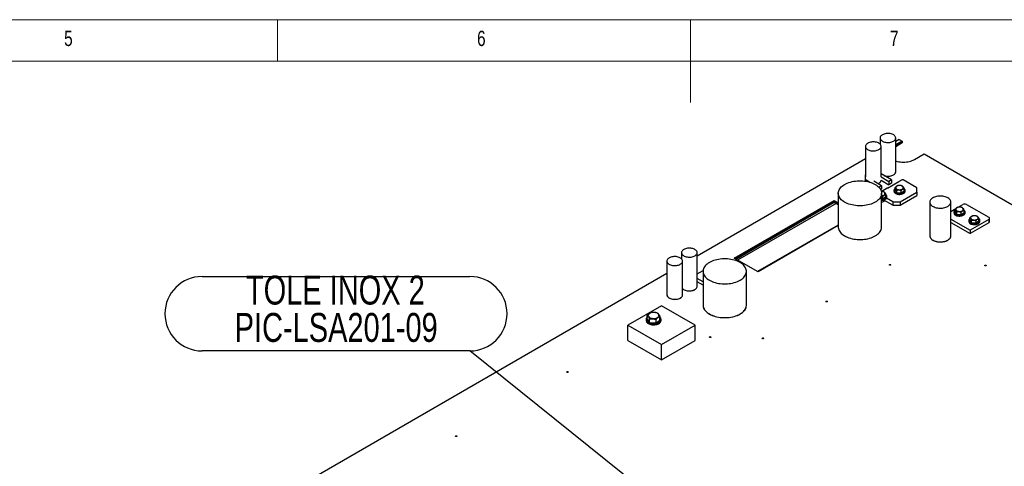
# Model space of a CAD drawing. Header units: millimetres. Extents: x 5 to 589, y 5 to 415.
# Tile 35 of 68: x 216 to 335, y 361 to 415. Entities that reach past the tile are written whole.
import ezdxf

# ---------------------------------------------------------------- set-up
doc = ezdxf.new("R2010")
doc.units = ezdxf.units.MM
doc.layers.add('NOTES', color=6, linetype='Continuous')
doc.layers.add('TRAIT-FORT', color=4, linetype='Continuous', lineweight=25)
doc.styles.add('SLDTEXTSTYLE0', font='TXT', dxfattribs={"width": 0.75})
doc.dimstyles.new('SLDDIMSTYLE4', dxfattribs={"dimtxt": 0.18, "dimasz": 1, "dimexe": 0, "dimexo": 0.0625, "dimgap": 0, "dimtad": 0, "dimtih": 1, "dimtoh": 1, "dimdec": 0, "dimrnd": 1e-09, "dimzin": 0, "dimdsep": 46, "dimtxsty": 'Standard', "dimblk1": 'DOT', "dimblk2": 'DOT', "dimsah": 1, "dimcen": 0.09, "dimadec": 0, "dimazin": 0, "dimtfac": 1, "dimtdec": 0, "dimtofl": 0, "dimtmove": 0, "dimatfit": 3, "dimldrblk": 'DOT', "dimfxl": 1, "dimfrac": 2, "dimtolj": 1, "dimtzin": 0, "dimarcsym": 0})

# ---------------------------------------------------------------- blocks, each defined once
blk = doc.blocks.new('SW_NOTE_11')
at = {"layer": 'NOTES', "color": 0}
for p, q in [((-32.43, 8.99), (0, 8.99)), ((0, 0), (-32.43, 0))]:
    blk.add_line(p, q, dxfattribs=at)
for centre, start, end in [((-32.43, 4.5), 90, 270), ((0, 4.5), 270, 90)]:
    blk.add_arc(centre, 4.5, start, end, dxfattribs=at)
at = {"layer": 'NOTES', "color": 0, "char_height": 3.5, "attachment_point": 2, "style": 'SLDTEXTSTYLE0'}
for s, insert in [('TOLE INOX 2', (-16.29, 9.11)), ('PIC-LSA201-09', (-16.19, 4.59))]:
    blk.add_mtext(s, dxfattribs=dict(at, insert=insert))
blk = doc.blocks.new('_Dot')
at = {"color": 0, "linetype": 'ByBlock', "lineweight": -2}
blk.add_line((-0.5, 0), (-1, 0), dxfattribs=at)
at = {"color": 0, "linetype": 'ByBlock', "const_width": 0.5}
blk.add_lwpolyline([(-0.25, 0, 1), (0.25, 0, 1)], format="xyb", close=True, dxfattribs=at)

msp = doc.modelspace()

# ---------------------------------------------------------------- linework, layer by layer
at = {"color": 7, "linetype": 'Continuous', "lineweight": 18}
for p, q in [((589, 415), (5, 415)), ((247, 410), (247, 415)), ((297, 415), (297, 405)), ((584, 410), (10, 410))]:
    msp.add_line(p, q, dxfattribs=at)
at = {"layer": 'TRAIT-FORT', "color": 4, "linetype": 'Continuous', "lineweight": 25}
for p, q in [((319.967, 400.694), (319.967, 399.941)), ((321.856, 396.611), (321.856, 400.694)), ((318.199, 399.674), (318.199, 395.999)), ((320.088, 395.999), (320.088, 399.674)), ((322.278, 400.525), (321.856, 400.281)), ((322.651, 400.31), (321.856, 399.851)), ((322.651, 400.248), (321.856, 399.789)), ((322.651, 400.085), (321.856, 399.626)), ((322.278, 400.525), (322.651, 400.31)), ((322.651, 400.31), (322.651, 400.248)), ((322.651, 400.248), (322.651, 400.085)), ((324.118, 398.095), (325.302, 398.779)), ((325.302, 398.779), (386.631, 363.375)), ((318.199, 398.171), (297.816, 386.404)), ((318.199, 396.237), (318.158, 396.213)), ((318.158, 396.213), (318.158, 395.695)), ((320.087, 395.979), (321.038, 395.431)), ((321.354, 395.613), (320.088, 396.343)), ((318.158, 395.695), (318.807, 395.32)), ((318.158, 395.695), (318.158, 395.469)), ((320.142, 394.914), (319.205, 395.455)), ((319.813, 394.74), (319.827, 394.732)), ((320.142, 394.914), (319.827, 394.732)), ((319.827, 394.732), (319.827, 394.725)), ((320.087, 395.571), (321.038, 395.022)), ((320.142, 394.914), (320.142, 394.505)), ((320.843, 394.622), (320.836, 394.617)), ((320.843, 394.622), (321.544, 395.026)), ((321.354, 395.613), (321.038, 395.431)), ((321.038, 395.431), (321.038, 395.022)), ((321.354, 395.205), (321.038, 395.022)), ((321.354, 395.613), (321.354, 395.205)), ((321.552, 395.031), (321.544, 395.026)), ((321.552, 395.031), (322.216, 395.414)), ((321.777, 394.4), (321.777, 394.681)), ((322.216, 395.414), (322.593, 395.632)), ((324.422, 394.645), (322.743, 395.614)), ((324.422, 394.127), (324.422, 394.645)), ((314.896, 393.998), (314.896, 389.915)), ((320.142, 394.505), (320.033, 394.442)), ((320.148, 389.915), (320.148, 393.998)), ((320.159, 394.226), (320.171, 394.234)), ((320.836, 394.617), (320.171, 394.234)), ((320.316, 393.345), (320.316, 393.626)), ((320.316, 393.345), (320.653, 393.595)), ((320.653, 393.595), (320.653, 393.876)), ((320.785, 393.536), (320.785, 393.638)), ((321.645, 394.357), (321.645, 394.255)), ((321.983, 394.107), (321.777, 394.4)), ((321.983, 394.107), (321.983, 394.388)), ((321.983, 394.107), (322.527, 394.063)), ((322.401, 392.96), (324.422, 394.127)), ((322.401, 392.552), (324.422, 393.718)), ((322.527, 394.063), (322.527, 394.344)), ((322.527, 394.063), (322.864, 394.313)), ((322.864, 394.313), (322.864, 394.594)), ((322.995, 394.255), (322.995, 394.357)), ((324.422, 394.127), (324.422, 393.718)), ((302.31, 386.141), (314.418, 393.13)), ((302.363, 386.11), (314.418, 393.069)), ((302.505, 386.028), (314.418, 392.906)), ((314.63, 392.783), (302.717, 385.906)), ((314.418, 393.13), (314.896, 392.854)), ((314.418, 393.069), (314.418, 393.13)), ((314.418, 393.069), (314.896, 392.793)), ((314.418, 392.906), (314.418, 393.069)), ((314.418, 392.906), (314.896, 392.63)), ((320.148, 393.358), (320.316, 393.345)), ((320.41, 392.998), (320.41, 393.187)), ((321.503, 392.552), (320.41, 393.183)), ((321.503, 392.96), (320.742, 393.4)), ((321.503, 392.96), (322.401, 392.96)), ((321.503, 392.96), (321.503, 392.552)), ((321.503, 392.552), (322.401, 392.552)), ((322.401, 392.96), (322.401, 392.552)), ((325.994, 392.933), (325.994, 388.85)), ((328.533, 388.85), (328.533, 392.933)), ((329.407, 392.315), (329.986, 392.649)), ((330.435, 392.649), (333.129, 391.094)), ((328.533, 391.81), (329.146, 392.164)), ((328.912, 391.738), (328.912, 391.636)), ((329.043, 391.781), (329.043, 392.062)), ((329.25, 391.488), (329.043, 391.781)), ((329.077, 391.38), (329.077, 391.347)), ((329.183, 391.323), (329.16, 391.31)), ((329.25, 391.488), (329.25, 391.769)), ((329.25, 391.488), (329.793, 391.444)), ((329.287, 391.287), (329.287, 391.283)), ((329.793, 391.444), (329.793, 391.725)), ((329.793, 391.444), (330.13, 391.694)), ((330.13, 391.694), (330.13, 391.975)), ((330.262, 391.636), (330.262, 391.738)), ((314.896, 390.161), (305.121, 384.518)), ((314.896, 390.084), (305.187, 384.48)), ((328.533, 390.87), (330.862, 389.526)), ((328.533, 390.462), (330.862, 389.117)), ((330.708, 390.701), (330.708, 390.599)), ((330.839, 390.744), (330.839, 391.025)), ((331.046, 390.451), (330.839, 390.744)), ((333.129, 390.835), (330.862, 389.526)), ((333.129, 390.426), (330.862, 389.117)), ((330.873, 390.343), (330.873, 390.31)), ((330.979, 390.287), (330.956, 390.273)), ((331.046, 390.451), (331.046, 390.732)), ((331.046, 390.451), (331.589, 390.407)), ((331.083, 390.25), (331.083, 390.246)), ((331.589, 390.407), (331.589, 390.688)), ((331.589, 390.407), (331.926, 390.657)), ((331.926, 390.657), (331.926, 390.938)), ((332.058, 390.599), (332.058, 390.701)), ((333.129, 390.835), (333.129, 390.426)), ((333.222, 390.556), (333.222, 390.964)), ((330.862, 389.526), (330.862, 389.117)), ((295.927, 386.816), (295.927, 386.063)), ((297.816, 382.733), (297.816, 386.816)), ((294.159, 385.796), (294.159, 381.713)), ((296.048, 381.713), (296.048, 385.796)), ((305.187, 384.48), (302.31, 386.141)), ((294.159, 384.293), (247.526, 357.372)), ((297.816, 384.244), (298.538, 384.661)), ((298.531, 384.55), (298.531, 380.468)), ((303.783, 380.468), (303.783, 384.55)), ((298.531, 383.278), (297.816, 383.691)), ((298.531, 382.87), (297.816, 383.283)), ((293.491, 380.402), (289.426, 378.055)), ((297.557, 378.055), (293.491, 380.402)), ((291.77, 378.793), (291.77, 379.218)), ((289.426, 376.206), (289.426, 378.055)), ((289.426, 378.055), (293.491, 375.708)), ((291.642, 378.731), (291.642, 378.609)), ((292.063, 378.376), (291.77, 378.793)), ((292.063, 378.376), (292.063, 378.801)), ((292.063, 378.376), (292.835, 378.314)), ((292.835, 378.314), (292.835, 378.739)), ((292.835, 378.314), (293.314, 378.669)), ((293.314, 378.669), (293.314, 379.094)), ((293.442, 378.609), (293.442, 378.731)), ((293.491, 375.708), (297.557, 378.055)), ((297.557, 376.206), (297.557, 378.055)), ((289.426, 376.206), (293.491, 373.859)), ((293.491, 373.859), (297.557, 376.206)), ((293.491, 373.859), (293.491, 375.708)), ((293.496, 373.862), (297.557, 376.206))]:
    msp.add_line(p, q, dxfattribs=at)
at = {"layer": 'TRAIT-FORT', "color": 4, "linetype": 'Continuous', "lineweight": 25, "flags": 128}
for points in [[(321.579, 400.309), (321.664, 400.365), (321.735, 400.427), (321.79, 400.494), (321.829, 400.565), (321.851, 400.638), (321.855, 400.713), (321.842, 400.787), (321.811, 400.859), (321.764, 400.928), (321.701, 400.993), (321.623, 401.052), (321.532, 401.105), (321.429, 401.15), (321.317, 401.186), (321.197, 401.214), (321.072, 401.231), (320.944, 401.239), (320.815, 401.236), (320.688, 401.224), (320.565, 401.201), (320.449, 401.169), (320.341, 401.128), (320.244, 401.08), (320.159, 401.023), (320.088, 400.961), (320.033, 400.894), (319.994, 400.823), (319.972, 400.75), (319.968, 400.675), (319.981, 400.601), (320.011, 400.529), (320.059, 400.46), (320.122, 400.395), (320.2, 400.336), (320.291, 400.283), (320.393, 400.238), (320.506, 400.202), (320.626, 400.174), (320.751, 400.157), (320.879, 400.149), (321.008, 400.152), (321.135, 400.164), (321.258, 400.187), (321.374, 400.219), (321.482, 400.26), (321.579, 400.309)], [(319.811, 399.288), (319.896, 399.344), (319.967, 399.406), (320.022, 399.474), (320.061, 399.545), (320.083, 399.618), (320.088, 399.692), (320.074, 399.766), (320.044, 399.838), (319.997, 399.908), (319.933, 399.973), (319.855, 400.032), (319.764, 400.084), (319.662, 400.129), (319.549, 400.166), (319.429, 400.193), (319.304, 400.211), (319.176, 400.218), (319.047, 400.216), (318.92, 400.203), (318.797, 400.181), (318.681, 400.149), (318.573, 400.108), (318.476, 400.059), (318.391, 400.003), (318.321, 399.941), (318.265, 399.874), (318.226, 399.803), (318.204, 399.729), (318.2, 399.655), (318.213, 399.581), (318.244, 399.509), (318.291, 399.439), (318.354, 399.375), (318.432, 399.315), (318.523, 399.263), (318.626, 399.218), (318.738, 399.181), (318.858, 399.154), (318.983, 399.136), (319.111, 399.129), (319.24, 399.131), (319.367, 399.144), (319.49, 399.166), (319.607, 399.198), (319.714, 399.239), (319.811, 399.288)], [(321.856, 397.923), (321.908, 397.906), (322.075, 397.861), (322.248, 397.825), (322.426, 397.799), (322.608, 397.783), (322.792, 397.778), (322.976, 397.783), (323.158, 397.799), (323.337, 397.825), (323.51, 397.861), (323.676, 397.906), (323.834, 397.961), (323.982, 398.024), (324.118, 398.095)], [(320.417, 396.153), (320.513, 396.123), (320.633, 396.096), (320.758, 396.078), (320.886, 396.071), (321.015, 396.073), (321.142, 396.086), (321.265, 396.108), (321.381, 396.14), (321.489, 396.181), (321.586, 396.23), (321.671, 396.286), (321.742, 396.348), (321.797, 396.415), (321.836, 396.486), (321.858, 396.56), (321.862, 396.634), (321.856, 396.682)], [(321.579, 396.226), (321.664, 396.282), (321.735, 396.344), (321.79, 396.411), (321.829, 396.482), (321.851, 396.556), (321.856, 396.611)], [(315.665, 395.07), (315.825, 395.155), (315.996, 395.232), (316.178, 395.3), (316.369, 395.36), (316.568, 395.41), (316.773, 395.451), (316.983, 395.482), (317.197, 395.502), (317.414, 395.513), (317.631, 395.513), (317.847, 395.502), (318.061, 395.482), (318.272, 395.451), (318.477, 395.41), (318.676, 395.36), (318.866, 395.3), (319.048, 395.232), (319.219, 395.155), (319.379, 395.07), (319.526, 394.978), (319.659, 394.879), (319.778, 394.774), (319.881, 394.664), (319.969, 394.549), (320.039, 394.431), (320.092, 394.309), (320.128, 394.186), (320.146, 394.061), (320.146, 393.936), (320.128, 393.811), (320.092, 393.687), (320.039, 393.566), (319.969, 393.447), (319.881, 393.332), (319.778, 393.222), (319.659, 393.117), (319.526, 393.018), (319.379, 392.926), (319.219, 392.841), (319.048, 392.764), (318.866, 392.696), (318.676, 392.636), (318.477, 392.586), (318.272, 392.545), (318.061, 392.514), (317.847, 392.494), (317.631, 392.483), (317.414, 392.483), (317.197, 392.494), (316.983, 392.514), (316.773, 392.545), (316.568, 392.586), (316.369, 392.636), (316.178, 392.696), (315.996, 392.764), (315.825, 392.841), (315.665, 392.926), (315.518, 393.018), (315.385, 393.117), (315.266, 393.222), (315.163, 393.332), (315.076, 393.447), (315.005, 393.566), (314.952, 393.687), (314.916, 393.811), (314.898, 393.936), (314.898, 394.061), (314.916, 394.186), (314.952, 394.309), (315.005, 394.431), (315.076, 394.549), (315.163, 394.664), (315.266, 394.774), (315.385, 394.879), (315.518, 394.978), (315.665, 395.07)], [(319.718, 395.159), (319.721, 395.161), (319.818, 395.209), (319.903, 395.266), (319.974, 395.328), (320.029, 395.395), (320.068, 395.466), (320.09, 395.539), (320.094, 395.567)], [(319.719, 395.158), (319.811, 395.205), (319.896, 395.261), (319.967, 395.324), (320.022, 395.391), (320.061, 395.462), (320.083, 395.535), (320.087, 395.571)], [(321.964, 394.844), (321.916, 394.799), (321.884, 394.75), (321.87, 394.697), (321.874, 394.645), (321.897, 394.594), (321.937, 394.546), (321.992, 394.505), (322.062, 394.47), (322.141, 394.444), (322.228, 394.428), (322.319, 394.423), (322.41, 394.428), (322.497, 394.444), (322.577, 394.469), (322.647, 394.503), (322.703, 394.545), (322.743, 394.592), (322.766, 394.643), (322.771, 394.696), (322.758, 394.748), (322.726, 394.798), (322.678, 394.842), (322.615, 394.881), (322.54, 394.911), (322.457, 394.932), (322.367, 394.943), (322.276, 394.943), (322.187, 394.932), (322.103, 394.912), (322.027, 394.882), (321.964, 394.844)], [(320.148, 393.705), (320.199, 393.71), (320.286, 393.725), (320.366, 393.751), (320.436, 393.785), (320.492, 393.827), (320.532, 393.874), (320.555, 393.925), (320.56, 393.977), (320.547, 394.03), (320.515, 394.079), (320.467, 394.124), (320.404, 394.162), (320.33, 394.192), (320.246, 394.213), (320.156, 394.224), (320.111, 394.226)], [(320.148, 393.249), (320.151, 393.249), (320.261, 393.259), (320.368, 393.278), (320.467, 393.308), (320.556, 393.346), (320.633, 393.393), (320.696, 393.446), (320.743, 393.504), (320.773, 393.566), (320.784, 393.63), (320.778, 393.694), (320.752, 393.757), (320.71, 393.817), (320.653, 393.87)], [(320.148, 393.147), (320.151, 393.147), (320.261, 393.157), (320.368, 393.176), (320.467, 393.206), (320.556, 393.244), (320.633, 393.291), (320.696, 393.344), (320.743, 393.402), (320.773, 393.464), (320.784, 393.528), (320.785, 393.536)], [(321.645, 394.255), (321.652, 394.199), (321.677, 394.136), (321.72, 394.077), (321.779, 394.022), (321.853, 393.974), (321.939, 393.933), (322.036, 393.901), (322.141, 393.879), (322.25, 393.867), (322.362, 393.866), (322.472, 393.875), (322.578, 393.895), (322.678, 393.924), (322.767, 393.963), (322.844, 394.009), (322.907, 394.062), (322.954, 394.121), (322.984, 394.183), (322.995, 394.247), (322.995, 394.255)], [(321.777, 394.588), (321.734, 394.55), (321.687, 394.491), (321.657, 394.429), (321.646, 394.365), (321.652, 394.301), (321.677, 394.238), (321.72, 394.179), (321.779, 394.124), (321.853, 394.076), (321.939, 394.035), (322.036, 394.003), (322.141, 393.981), (322.25, 393.969), (322.362, 393.968), (322.472, 393.977), (322.578, 393.997), (322.678, 394.026), (322.767, 394.065), (322.844, 394.111), (322.907, 394.164), (322.954, 394.223), (322.984, 394.285), (322.995, 394.349), (322.988, 394.413), (322.963, 394.476), (322.921, 394.535), (322.864, 394.588)], [(328.161, 392.414), (328.261, 392.479), (328.347, 392.551), (328.418, 392.627), (328.472, 392.708), (328.51, 392.792), (328.53, 392.879), (328.532, 392.965), (328.517, 393.052), (328.483, 393.136), (328.433, 393.218), (328.366, 393.296), (328.284, 393.369), (328.188, 393.436), (328.078, 393.495), (327.957, 393.547), (327.826, 393.59), (327.688, 393.624), (327.543, 393.648), (327.395, 393.662), (327.245, 393.666), (327.095, 393.659), (326.947, 393.643), (326.804, 393.616), (326.667, 393.58), (326.538, 393.535), (326.42, 393.481), (326.314, 393.42), (326.221, 393.351), (326.142, 393.277), (326.08, 393.198), (326.034, 393.116), (326.005, 393.03), (325.994, 392.944), (326, 392.857), (326.025, 392.771), (326.067, 392.688), (326.125, 392.608), (326.2, 392.532), (326.289, 392.462), (326.392, 392.399), (326.508, 392.344), (326.634, 392.296), (326.769, 392.258), (326.911, 392.229), (327.057, 392.209), (327.207, 392.2), (327.357, 392.202), (327.507, 392.213), (327.652, 392.235), (327.793, 392.266), (327.925, 392.307), (328.049, 392.357), (328.161, 392.414)], [(320.484, 393.14), (320.484, 393.122), (320.473, 393.076), (320.446, 393.032), (320.402, 392.992), (320.345, 392.959), (320.276, 392.934), (320.2, 392.918), (320.148, 392.913)], [(329.231, 392.224), (329.182, 392.18), (329.15, 392.13), (329.136, 392.078), (329.14, 392.026), (329.163, 391.974), (329.203, 391.927), (329.259, 391.885), (329.328, 391.851), (329.407, 391.825), (329.494, 391.809), (329.585, 391.804), (329.676, 391.809), (329.763, 391.825), (329.843, 391.85), (329.913, 391.884), (329.969, 391.926), (330.009, 391.973), (330.032, 392.024), (330.037, 392.077), (330.024, 392.129), (329.992, 392.178), (329.944, 392.223), (329.882, 392.261), (329.807, 392.292), (329.723, 392.313), (329.634, 392.323), (329.542, 392.324), (329.453, 392.313), (329.369, 392.292), (329.294, 392.262), (329.231, 392.224)], [(329.043, 391.969), (329, 391.93), (328.953, 391.872), (328.923, 391.81), (328.912, 391.746), (328.919, 391.682), (328.944, 391.619), (328.986, 391.559), (329.045, 391.505), (329.119, 391.457), (329.206, 391.416), (329.302, 391.384), (329.407, 391.362), (329.517, 391.35), (329.628, 391.349), (329.738, 391.358), (329.845, 391.378), (329.944, 391.407), (330.033, 391.445), (330.11, 391.492), (330.173, 391.545), (330.22, 391.603), (330.25, 391.665), (330.261, 391.729), (330.255, 391.794), (330.229, 391.856), (330.187, 391.916), (330.129, 391.97)], [(328.912, 391.636), (328.919, 391.58), (328.944, 391.517), (328.986, 391.457), (329.045, 391.403), (329.119, 391.355), (329.206, 391.314), (329.302, 391.282), (329.407, 391.26), (329.517, 391.248), (329.628, 391.247), (329.738, 391.256), (329.845, 391.276), (329.944, 391.305), (330.033, 391.343), (330.11, 391.39), (330.173, 391.443), (330.22, 391.501), (330.25, 391.563), (330.261, 391.627), (330.262, 391.636)], [(328.962, 391.487), (328.963, 391.483), (328.983, 391.433), (329.021, 391.387), (329.077, 391.347), (329.146, 391.315), (329.226, 391.292), (329.305, 391.282)], [(329.265, 391.277), (329.271, 391.283), (329.287, 391.296)], [(331.027, 391.187), (330.978, 391.143), (330.946, 391.093), (330.932, 391.041), (330.936, 390.989), (330.959, 390.938), (330.999, 390.89), (331.055, 390.848), (331.124, 390.814), (331.204, 390.788), (331.291, 390.772), (331.381, 390.767), (331.472, 390.772), (331.559, 390.788), (331.639, 390.813), (331.709, 390.847), (331.765, 390.889), (331.805, 390.936), (331.828, 390.987), (331.833, 391.04), (331.82, 391.092), (331.788, 391.141), (331.74, 391.186), (331.678, 391.225), (331.603, 391.255), (331.519, 391.276), (331.43, 391.287), (331.338, 391.287), (331.249, 391.276), (331.165, 391.256), (331.09, 391.226), (331.027, 391.187)], [(314.896, 389.915), (314.898, 389.853), (314.916, 389.728), (314.952, 389.604), (315.005, 389.483), (315.076, 389.364), (315.163, 389.25), (315.266, 389.139), (315.385, 389.035), (315.518, 388.936), (315.665, 388.844), (315.825, 388.759), (315.996, 388.682), (316.178, 388.613), (316.369, 388.554), (316.568, 388.503), (316.773, 388.463), (316.983, 388.432), (317.197, 388.411), (317.414, 388.401), (317.631, 388.401), (317.847, 388.411), (318.061, 388.432), (318.272, 388.463), (318.477, 388.503), (318.676, 388.554), (318.866, 388.613), (319.048, 388.682), (319.219, 388.759), (319.379, 388.844)], [(314.905, 389.854), (314.906, 389.849), (314.925, 389.725), (314.961, 389.601), (315.015, 389.48), (315.086, 389.362), (315.174, 389.248), (315.278, 389.138), (315.397, 389.034), (315.531, 388.935), (315.678, 388.844), (315.838, 388.759), (316.009, 388.683), (316.191, 388.615), (316.382, 388.555), (316.58, 388.505), (316.785, 388.465), (316.995, 388.435), (317.209, 388.414), (317.425, 388.404), (317.642, 388.404), (317.857, 388.415), (318.071, 388.436), (318.281, 388.467), (318.486, 388.507), (318.684, 388.558), (318.875, 388.617), (319.056, 388.686), (319.227, 388.762), (319.386, 388.847), (319.533, 388.939), (319.666, 389.038), (319.784, 389.142), (319.888, 389.252), (319.975, 389.367), (320.045, 389.485), (320.099, 389.606), (320.135, 389.73), (320.153, 389.854), (320.153, 389.979), (320.148, 390.03)], [(319.379, 388.844), (319.526, 388.936), (319.659, 389.035), (319.778, 389.139), (319.881, 389.25), (319.969, 389.364), (320.039, 389.483), (320.092, 389.604), (320.128, 389.728), (320.146, 389.853), (320.148, 389.915)], [(330.839, 390.932), (330.796, 390.893), (330.749, 390.835), (330.719, 390.773), (330.708, 390.709), (330.715, 390.645), (330.74, 390.582), (330.782, 390.523), (330.841, 390.468), (330.915, 390.42), (331.002, 390.379), (331.099, 390.347), (331.203, 390.325), (331.313, 390.313), (331.424, 390.312), (331.535, 390.321), (331.641, 390.341), (331.74, 390.37), (331.829, 390.409), (331.906, 390.455), (331.969, 390.508), (332.016, 390.567), (332.046, 390.629), (332.057, 390.693), (332.051, 390.757), (332.026, 390.82), (331.983, 390.879), (331.926, 390.932)], [(330.708, 390.599), (330.715, 390.543), (330.74, 390.48), (330.782, 390.421), (330.841, 390.366), (330.915, 390.318), (331.002, 390.277), (331.099, 390.245), (331.203, 390.223), (331.313, 390.211), (331.424, 390.21), (331.535, 390.219), (331.641, 390.239), (331.74, 390.268), (331.829, 390.307), (331.906, 390.353), (331.969, 390.406), (332.016, 390.464), (332.046, 390.527), (332.057, 390.591), (332.058, 390.599)], [(330.758, 390.45), (330.759, 390.446), (330.779, 390.396), (330.818, 390.35), (330.873, 390.31), (330.942, 390.278), (331.022, 390.256), (331.101, 390.245)], [(331.06, 390.239), (331.067, 390.246), (331.083, 390.259)], [(325.994, 388.85), (326, 388.774), (326.025, 388.688), (326.067, 388.605), (326.125, 388.525), (326.2, 388.45), (326.289, 388.38), (326.392, 388.317), (326.508, 388.261), (326.634, 388.213), (326.769, 388.175), (326.911, 388.146), (327.057, 388.127), (327.207, 388.118), (327.357, 388.119), (327.507, 388.131), (327.652, 388.152), (327.793, 388.184), (327.925, 388.224), (328.049, 388.274), (328.161, 388.332)], [(325.994, 388.85), (325.995, 388.818), (326.01, 388.731), (326.044, 388.646), (326.094, 388.565), (326.161, 388.487), (326.243, 388.414), (326.339, 388.347), (326.449, 388.288), (326.57, 388.236), (326.7, 388.193), (326.839, 388.159), (326.983, 388.135), (327.132, 388.121), (327.282, 388.117), (327.432, 388.123), (327.58, 388.14), (327.723, 388.167), (327.86, 388.203), (327.988, 388.248), (328.107, 388.302), (328.213, 388.363), (328.306, 388.432), (328.384, 388.506), (328.447, 388.585), (328.493, 388.667), (328.522, 388.753), (328.533, 388.839), (328.533, 388.85)], [(328.161, 388.332), (328.261, 388.397), (328.347, 388.468), (328.418, 388.545), (328.472, 388.626), (328.51, 388.71), (328.53, 388.796), (328.533, 388.85)], [(295.772, 385.41), (295.856, 385.466), (295.927, 385.528), (295.982, 385.596), (296.021, 385.667), (296.043, 385.74), (296.048, 385.814), (296.034, 385.888), (296.004, 385.961), (295.957, 386.03), (295.893, 386.095), (295.816, 386.154), (295.724, 386.207), (295.622, 386.251), (295.509, 386.288), (295.389, 386.315), (295.264, 386.333), (295.136, 386.34), (295.007, 386.338), (294.88, 386.325), (294.757, 386.303), (294.641, 386.271), (294.533, 386.23), (294.436, 386.181), (294.351, 386.125), (294.281, 386.063), (294.225, 385.996), (294.186, 385.925), (294.164, 385.851), (294.16, 385.777), (294.173, 385.703), (294.204, 385.631), (294.251, 385.561), (294.314, 385.497), (294.392, 385.437), (294.483, 385.385), (294.586, 385.34), (294.698, 385.303), (294.818, 385.276), (294.943, 385.258), (295.072, 385.251), (295.2, 385.253), (295.327, 385.266), (295.45, 385.288), (295.567, 385.32), (295.674, 385.361), (295.772, 385.41)], [(297.539, 386.431), (297.624, 386.487), (297.695, 386.549), (297.75, 386.616), (297.789, 386.687), (297.811, 386.76), (297.815, 386.835), (297.802, 386.909), (297.772, 386.981), (297.724, 387.05), (297.661, 387.115), (297.583, 387.174), (297.492, 387.227), (297.389, 387.272), (297.277, 387.308), (297.157, 387.336), (297.032, 387.353), (296.904, 387.361), (296.775, 387.358), (296.648, 387.346), (296.525, 387.323), (296.409, 387.291), (296.301, 387.25), (296.204, 387.202), (296.119, 387.145), (296.048, 387.083), (295.993, 387.016), (295.954, 386.945), (295.932, 386.872), (295.928, 386.797), (295.941, 386.723), (295.971, 386.651), (296.019, 386.582), (296.082, 386.517), (296.16, 386.458), (296.251, 386.405), (296.353, 386.36), (296.466, 386.324), (296.586, 386.296), (296.711, 386.279), (296.839, 386.271), (296.968, 386.274), (297.095, 386.286), (297.218, 386.309), (297.334, 386.341), (297.442, 386.382), (297.539, 386.431)], [(303.014, 383.479), (303.161, 383.571), (303.294, 383.67), (303.413, 383.775), (303.516, 383.885), (303.603, 383.999), (303.673, 384.118), (303.727, 384.239), (303.762, 384.363), (303.78, 384.488), (303.78, 384.613), (303.762, 384.738), (303.727, 384.862), (303.673, 384.983), (303.603, 385.102), (303.516, 385.216), (303.413, 385.326), (303.294, 385.431), (303.161, 385.53), (303.014, 385.622), (302.854, 385.707), (302.683, 385.784), (302.501, 385.853), (302.31, 385.912), (302.111, 385.963), (301.906, 386.003), (301.696, 386.034), (301.481, 386.055), (301.265, 386.065), (301.048, 386.065), (300.832, 386.055), (300.618, 386.034), (300.407, 386.003), (300.202, 385.963), (300.003, 385.912), (299.812, 385.853), (299.631, 385.784), (299.459, 385.707), (299.3, 385.622), (299.153, 385.53), (299.019, 385.431), (298.901, 385.326), (298.797, 385.216), (298.71, 385.102), (298.64, 384.983), (298.587, 384.862), (298.551, 384.738), (298.533, 384.613), (298.533, 384.488), (298.551, 384.363), (298.587, 384.239), (298.64, 384.118), (298.71, 383.999), (298.797, 383.885), (298.901, 383.775), (299.019, 383.67), (299.153, 383.571), (299.3, 383.479), (299.459, 383.394), (299.631, 383.317), (299.812, 383.248), (300.003, 383.189), (300.202, 383.138), (300.407, 383.098), (300.618, 383.067), (300.832, 383.046), (301.048, 383.036), (301.265, 383.036), (301.481, 383.046), (301.696, 383.067), (301.906, 383.098), (302.111, 383.138), (302.31, 383.189), (302.501, 383.248), (302.683, 383.317), (302.854, 383.394), (303.014, 383.479)], [(321.123, 385.379), (321.149, 385.389), (321.181, 385.393), (321.212, 385.389), (321.239, 385.379), (321.257, 385.363), (321.263, 385.345), (321.257, 385.327), (321.239, 385.311), (321.212, 385.301), (321.181, 385.297), (321.149, 385.301), (321.123, 385.311), (321.105, 385.327), (321.098, 385.345), (321.105, 385.363), (321.123, 385.379)], [(332.662, 385.302), (332.689, 385.313), (332.72, 385.316), (332.752, 385.313), (332.779, 385.302), (332.796, 385.287), (332.803, 385.269), (332.796, 385.251), (332.779, 385.235), (332.752, 385.225), (332.72, 385.221), (332.689, 385.225), (332.662, 385.235), (332.644, 385.251), (332.638, 385.269), (332.644, 385.287), (332.662, 385.302)], [(296.048, 382.475), (296.087, 382.437), (296.165, 382.378), (296.256, 382.326), (296.359, 382.281), (296.471, 382.244), (296.591, 382.217), (296.716, 382.199), (296.845, 382.192), (296.973, 382.194), (297.1, 382.207), (297.223, 382.229), (297.34, 382.261), (297.447, 382.302), (297.545, 382.351), (297.629, 382.407), (297.7, 382.469), (297.755, 382.537), (297.794, 382.607), (297.816, 382.681), (297.821, 382.755), (297.816, 382.795)], [(297.539, 382.348), (297.624, 382.404), (297.695, 382.466), (297.75, 382.533), (297.789, 382.604), (297.811, 382.678), (297.816, 382.733)], [(294.159, 381.713), (294.16, 381.694), (294.173, 381.62), (294.204, 381.548), (294.251, 381.479), (294.314, 381.414), (294.392, 381.355), (294.483, 381.302), (294.586, 381.257), (294.698, 381.221), (294.818, 381.193), (294.943, 381.176), (295.072, 381.168), (295.2, 381.171), (295.327, 381.183), (295.45, 381.206), (295.567, 381.238), (295.674, 381.279), (295.772, 381.327)], [(294.166, 381.685), (294.178, 381.623), (294.209, 381.551), (294.256, 381.482), (294.319, 381.417), (294.397, 381.358), (294.488, 381.305), (294.591, 381.26), (294.703, 381.224), (294.823, 381.196), (294.949, 381.179), (295.077, 381.171), (295.206, 381.174), (295.333, 381.186), (295.455, 381.209), (295.572, 381.241), (295.68, 381.282), (295.777, 381.33), (295.862, 381.387), (295.932, 381.449), (295.988, 381.516), (296.027, 381.587), (296.048, 381.66), (296.053, 381.735), (296.048, 381.774)], [(295.772, 381.327), (295.856, 381.384), (295.927, 381.446), (295.982, 381.513), (296.021, 381.584), (296.043, 381.657), (296.048, 381.713)], [(296.048, 382.466), (296.082, 382.434), (296.16, 382.375), (296.251, 382.322), (296.353, 382.278), (296.466, 382.241), (296.586, 382.214), (296.711, 382.196), (296.839, 382.189), (296.968, 382.191), (297.095, 382.204), (297.218, 382.226), (297.334, 382.258), (297.442, 382.299), (297.539, 382.348)], [(298.531, 380.468), (298.533, 380.405), (298.551, 380.28), (298.587, 380.157), (298.64, 380.035), (298.71, 379.917), (298.797, 379.802), (298.901, 379.692), (299.019, 379.587), (299.153, 379.488), (299.3, 379.396), (299.459, 379.311), (299.631, 379.234), (299.812, 379.166), (300.003, 379.106), (300.202, 379.056), (300.407, 379.015), (300.618, 378.984), (300.832, 378.963), (301.048, 378.953), (301.265, 378.953), (301.481, 378.963), (301.696, 378.984), (301.906, 379.015), (302.111, 379.056), (302.31, 379.106), (302.501, 379.166), (302.683, 379.234), (302.854, 379.311), (303.014, 379.396)], [(298.537, 380.426), (298.538, 380.408), (298.556, 380.283), (298.592, 380.16), (298.645, 380.038), (298.716, 379.92), (298.803, 379.805), (298.906, 379.695), (299.025, 379.59), (299.158, 379.491), (299.305, 379.399), (299.465, 379.314), (299.636, 379.237), (299.818, 379.168), (300.009, 379.109), (300.208, 379.058), (300.413, 379.018), (300.623, 378.987), (300.837, 378.966), (301.054, 378.956), (301.271, 378.956), (301.487, 378.966), (301.701, 378.987), (301.912, 379.018), (302.117, 379.058), (302.316, 379.109), (302.507, 379.168), (302.688, 379.237), (302.86, 379.314), (303.019, 379.399), (303.166, 379.491), (303.3, 379.59), (303.418, 379.695), (303.522, 379.805), (303.609, 379.92), (303.679, 380.038), (303.733, 380.16), (303.768, 380.283), (303.786, 380.408), (303.786, 380.533), (303.783, 380.572)], [(303.014, 379.396), (303.161, 379.488), (303.294, 379.587), (303.413, 379.692), (303.516, 379.802), (303.603, 379.917), (303.673, 380.035), (303.727, 380.157), (303.762, 380.28), (303.78, 380.405), (303.783, 380.468)], [(313.44, 380.944), (313.467, 380.954), (313.498, 380.958), (313.53, 380.954), (313.557, 380.944), (313.575, 380.928), (313.581, 380.91), (313.575, 380.892), (313.557, 380.876), (313.53, 380.866), (313.498, 380.862), (313.467, 380.866), (313.44, 380.876), (313.422, 380.892), (313.416, 380.91), (313.422, 380.928), (313.44, 380.944)], [(292.036, 379.449), (291.977, 379.396), (291.934, 379.338), (291.908, 379.277), (291.901, 379.215), (291.912, 379.152), (291.941, 379.092), (291.988, 379.035), (292.05, 378.984), (292.127, 378.939), (292.215, 378.903), (292.313, 378.875), (292.418, 378.858), (292.526, 378.851), (292.634, 378.855), (292.74, 378.869), (292.841, 378.894), (292.932, 378.927), (293.013, 378.97), (293.079, 379.019), (293.131, 379.075), (293.165, 379.134), (293.182, 379.196), (293.18, 379.259), (293.159, 379.321), (293.121, 379.38), (293.067, 379.434), (292.997, 379.482), (292.914, 379.523), (292.82, 379.555), (292.719, 379.577), (292.612, 379.589), (292.503, 379.591), (292.396, 379.582), (292.292, 379.562), (292.196, 379.533), (292.11, 379.495), (292.036, 379.449)], [(291.642, 378.609), (291.645, 378.568), (291.663, 378.496), (291.699, 378.427), (291.751, 378.361), (291.818, 378.3), (291.9, 378.245), (291.994, 378.197), (292.098, 378.157), (292.212, 378.125), (292.331, 378.104), (292.455, 378.092), (292.581, 378.09), (292.705, 378.098), (292.827, 378.116), (292.943, 378.144), (293.051, 378.18), (293.15, 378.226), (293.236, 378.278), (293.309, 378.337), (293.367, 378.401), (293.409, 378.47), (293.434, 378.541), (293.442, 378.609)], [(291.77, 378.998), (291.744, 378.971), (291.694, 378.905), (291.66, 378.835), (291.644, 378.763), (291.645, 378.691), (291.663, 378.619), (291.699, 378.549), (291.751, 378.483), (291.818, 378.422), (291.9, 378.367), (291.994, 378.319), (292.098, 378.279), (292.212, 378.248), (292.331, 378.226), (292.455, 378.214), (292.581, 378.212), (292.705, 378.22), (292.827, 378.238), (292.943, 378.266), (293.051, 378.303), (293.15, 378.348), (293.236, 378.401), (293.309, 378.46), (293.367, 378.524), (293.409, 378.592), (293.434, 378.663), (293.442, 378.736), (293.432, 378.808), (293.405, 378.879), (293.361, 378.946), (293.314, 378.998)], [(299.339, 376.64), (299.366, 376.65), (299.398, 376.654), (299.429, 376.65), (299.456, 376.64), (299.474, 376.624), (299.48, 376.606), (299.474, 376.588), (299.456, 376.572), (299.429, 376.562), (299.398, 376.558), (299.366, 376.562), (299.339, 376.572), (299.321, 376.588), (299.315, 376.606), (299.321, 376.624), (299.339, 376.64)], [(305.722, 376.488), (305.748, 376.498), (305.78, 376.502), (305.812, 376.498), (305.838, 376.488), (305.856, 376.473), (305.863, 376.454), (305.856, 376.436), (305.838, 376.421), (305.812, 376.41), (305.78, 376.407), (305.748, 376.41), (305.722, 376.421), (305.704, 376.436), (305.698, 376.454), (305.704, 376.473), (305.722, 376.488)], [(282.057, 372.416), (282.084, 372.426), (282.116, 372.43), (282.147, 372.426), (282.174, 372.416), (282.192, 372.4), (282.198, 372.382), (282.192, 372.364), (282.174, 372.348), (282.147, 372.338), (282.116, 372.334), (282.084, 372.338), (282.057, 372.348), (282.04, 372.364), (282.033, 372.382), (282.04, 372.4), (282.057, 372.416)], [(268.587, 364.639), (268.614, 364.65), (268.645, 364.653), (268.677, 364.65), (268.704, 364.639), (268.722, 364.624), (268.728, 364.606), (268.722, 364.587), (268.704, 364.572), (268.677, 364.562), (268.645, 364.558), (268.614, 364.562), (268.587, 364.572), (268.569, 364.587), (268.563, 364.606), (268.569, 364.624), (268.587, 364.639)]]:
    msp.add_lwpolyline(points, dxfattribs=at)
at = {"layer": 'TRAIT-FORT', "color": 4, "linetype": 'Continuous', "lineweight": 25}
for centre, radius, start, end in [((320.906, 397.538), 1.474, 251.77966, 297.15863), ((322.8, 394.433), 0.178, 6.91723, 67.91468), ((320.326, 393.056), 0.16, 14.87646, 41.32509), ((330.211, 392.216), 0.488, 62.60967, 117.39035), ((333.08, 390.964), 0.139, 290.78338, 69.21656), ((333.063, 390.572), 0.16, 294.37463, 354.30517), ((321.181, 385.215), 0.118, 57.60517, 122.39483), ((332.72, 385.139), 0.118, 57.60517, 122.39483), ((313.498, 380.78), 0.118, 57.60516, 122.39484), ((299.398, 376.476), 0.118, 57.60517, 122.39483), ((305.78, 376.324), 0.118, 57.60517, 122.39483), ((282.116, 372.252), 0.118, 57.60545, 122.39455), ((268.645, 364.475), 0.118, 57.60515, 122.39485)]:
    msp.add_arc(centre, radius, start, end, dxfattribs=at)
msp.add_ellipse((322.683, 395.58), major_axis=(0.107, -0.032), ratio=0.4993389, start_param=1.1327273, end_param=2.7035237, dxfattribs=at)
for points, knots in [([(321.777, 394.681), (321.82, 394.727), (321.891, 394.803), (321.994, 394.877), (322.063, 394.912), (322.103, 394.927), (322.114, 394.931)], [0, 0, 0, 0, 0.3862435, 0.6384308, 0.8974327, 1, 1, 1, 1]), ([(321.983, 394.388), (321.965, 394.423), (321.929, 394.495), (321.876, 394.579), (321.824, 394.641), (321.793, 394.668), (321.777, 394.681)], [0, 0, 0, 0, 0.2646059, 0.5349496, 0.7653441, 1, 1, 1, 1]), ([(322.657, 394.887), (322.61, 394.901), (322.515, 394.929), (322.374, 394.948), (322.239, 394.948), (322.156, 394.937), (322.114, 394.931)], [0, 0, 0, 0, 0.2646059, 0.5349496, 0.7653441, 1, 1, 1, 1]), ([(322.657, 394.887), (322.675, 394.872), (322.711, 394.841), (322.765, 394.772), (322.816, 394.688), (322.848, 394.626), (322.864, 394.594)], [0, 0, 0, 0, 0.2646059, 0.5349496, 0.7653441, 1, 1, 1, 1]), ([(320.447, 394.169), (320.399, 394.183), (320.304, 394.21), (320.19, 394.228), (320.125, 394.227), (320.109, 394.227)], [0, 0, 0, 0, 0.42737696, 0.86402153, 1, 1, 1, 1]), ([(320.148, 393.667), (320.162, 393.665), (320.219, 393.656), (320.274, 393.639), (320.316, 393.626)], [0, 0, 0, 0, 0.2443933, 1, 1, 1, 1]), ([(320.316, 393.626), (320.359, 393.672), (320.43, 393.747), (320.533, 393.821), (320.602, 393.856), (320.642, 393.871), (320.653, 393.876)], [0, 0, 0, 0, 0.3862435, 0.6384308, 0.8974327, 1, 1, 1, 1]), ([(320.447, 394.169), (320.464, 394.154), (320.501, 394.122), (320.554, 394.053), (320.606, 393.97), (320.637, 393.907), (320.653, 393.876)], [0, 0, 0, 0, 0.2646059, 0.5349496, 0.7653441, 1, 1, 1, 1]), ([(321.983, 394.388), (322.031, 394.394), (322.126, 394.407), (322.267, 394.403), (322.402, 394.381), (322.485, 394.357), (322.527, 394.344)], [0, 0, 0, 0, 0.2646059, 0.5349496, 0.7653441, 1, 1, 1, 1]), ([(322.527, 394.344), (322.57, 394.39), (322.641, 394.466), (322.744, 394.54), (322.813, 394.575), (322.852, 394.59), (322.864, 394.594)], [0, 0, 0, 0, 0.3862435, 0.6384308, 0.8974327, 1, 1, 1, 1]), ([(329.043, 392.062), (329.086, 392.108), (329.157, 392.183), (329.26, 392.257), (329.329, 392.293), (329.369, 392.308), (329.38, 392.312)], [0, 0, 0, 0, 0.3862435, 0.6384308, 0.8974327, 1, 1, 1, 1]), ([(329.924, 392.268), (329.876, 392.282), (329.781, 392.31), (329.64, 392.329), (329.505, 392.329), (329.422, 392.317), (329.38, 392.312)], [0, 0, 0, 0, 0.2646059, 0.5349496, 0.7653441, 1, 1, 1, 1]), ([(329.924, 392.268), (329.941, 392.253), (329.978, 392.222), (330.031, 392.153), (330.083, 392.069), (330.114, 392.006), (330.13, 391.975)], [0, 0, 0, 0, 0.2646059, 0.5349496, 0.7653441, 1, 1, 1, 1]), ([(329.25, 391.769), (329.232, 391.804), (329.196, 391.876), (329.142, 391.959), (329.091, 392.022), (329.059, 392.048), (329.043, 392.062)], [0, 0, 0, 0, 0.2646059, 0.5349496, 0.7653441, 1, 1, 1, 1]), ([(329.25, 391.769), (329.297, 391.775), (329.392, 391.787), (329.533, 391.783), (329.668, 391.762), (329.751, 391.737), (329.793, 391.725)], [0, 0, 0, 0, 0.2646059, 0.5349496, 0.7653441, 1, 1, 1, 1]), ([(329.793, 391.725), (329.836, 391.771), (329.907, 391.846), (330.01, 391.92), (330.079, 391.956), (330.119, 391.971), (330.13, 391.975)], [0, 0, 0, 0, 0.3862435, 0.6384308, 0.8974327, 1, 1, 1, 1]), ([(330.839, 391.025), (330.882, 391.071), (330.953, 391.146), (331.056, 391.221), (331.125, 391.256), (331.165, 391.271), (331.176, 391.275)], [0, 0, 0, 0, 0.3862435, 0.6384308, 0.8974327, 1, 1, 1, 1]), ([(331.72, 391.231), (331.672, 391.245), (331.577, 391.273), (331.436, 391.292), (331.301, 391.292), (331.218, 391.281), (331.176, 391.275)], [0, 0, 0, 0, 0.2646059, 0.5349496, 0.7653441, 1, 1, 1, 1]), ([(331.72, 391.231), (331.738, 391.216), (331.774, 391.185), (331.827, 391.116), (331.879, 391.032), (331.91, 390.97), (331.926, 390.938)], [0, 0, 0, 0, 0.2646059, 0.5349496, 0.7653441, 1, 1, 1, 1]), ([(331.046, 390.732), (331.028, 390.767), (330.992, 390.839), (330.938, 390.923), (330.887, 390.985), (330.855, 391.012), (330.839, 391.025)], [0, 0, 0, 0, 0.2646059, 0.5349496, 0.7653441, 1, 1, 1, 1]), ([(331.046, 390.732), (331.093, 390.738), (331.188, 390.751), (331.329, 390.747), (331.464, 390.725), (331.547, 390.701), (331.589, 390.688)], [0, 0, 0, 0, 0.2646059, 0.5349496, 0.7653441, 1, 1, 1, 1]), ([(331.589, 390.688), (331.632, 390.734), (331.703, 390.81), (331.806, 390.884), (331.875, 390.919), (331.915, 390.934), (331.926, 390.938)], [0, 0, 0, 0, 0.3862435, 0.6384308, 0.8974327, 1, 1, 1, 1]), ([(291.77, 379.218), (291.8, 379.251), (291.861, 379.318), (291.964, 379.413), (292.079, 379.496), (292.177, 379.546), (292.233, 379.567), (292.249, 379.573)], [0, 0, 0, 0, 0.1932067, 0.3883081, 0.6406042, 0.8997177, 1, 1, 1, 1]), ([(292.063, 378.801), (292.038, 378.851), (291.986, 378.953), (291.91, 379.072), (291.837, 379.16), (291.792, 379.199), (291.77, 379.218)], [0, 0, 0, 0, 0.2646081, 0.5349544, 0.7653466, 1, 1, 1, 1]), ([(293.021, 379.511), (292.954, 379.531), (292.818, 379.57), (292.617, 379.597), (292.426, 379.597), (292.308, 379.581), (292.249, 379.573)], [0, 0, 0, 0, 0.2646081, 0.5349544, 0.7653466, 1, 1, 1, 1]), ([(293.021, 379.511), (293.046, 379.489), (293.098, 379.445), (293.174, 379.347), (293.247, 379.228), (293.291, 379.139), (293.314, 379.094)], [0, 0, 0, 0, 0.2646081, 0.5349544, 0.7653466, 1, 1, 1, 1]), ([(292.063, 378.801), (292.13, 378.81), (292.265, 378.828), (292.466, 378.822), (292.658, 378.791), (292.776, 378.757), (292.835, 378.739)], [0, 0, 0, 0, 0.2646081, 0.5349544, 0.7653466, 1, 1, 1, 1]), ([(292.835, 378.739), (292.865, 378.772), (292.926, 378.839), (293.029, 378.934), (293.144, 379.018), (293.242, 379.067), (293.298, 379.088), (293.314, 379.094)], [0, 0, 0, 0, 0.1932067, 0.3883081, 0.6406042, 0.8997177, 1, 1, 1, 1])]:
    msp.add_open_spline(points, degree=3, knots=knots, dxfattribs=at)

# ---------------------------------------------------------------- block references
at = {"layer": 'NOTES', "color": 211}
msp.add_blockref('SW_NOTE_11', (270.3, 374.932), dxfattribs=at)

# ---------------------------------------------------------------- texts
at = {"layer": 'NOTES', "color": 211, "char_height": 1.852, "attachment_point": 1, "style": 'SLDTEXTSTYLE0'}
for s, insert in [('6', (271.167, 413.668)), ('5', (221.167, 413.668)), ('7', (321.167, 413.668))]:
    msp.add_mtext(s, dxfattribs=dict(at, insert=insert))

# ---------------------------------------------------------------- leaders
at = {"layer": 'NOTES', "color": 211}
msp.add_leader([(290.872, 358.422), (270.3, 374.932)], dimstyle='SLDDIMSTYLE4', dxfattribs=at)

doc.saveas('drawing.dxf')
